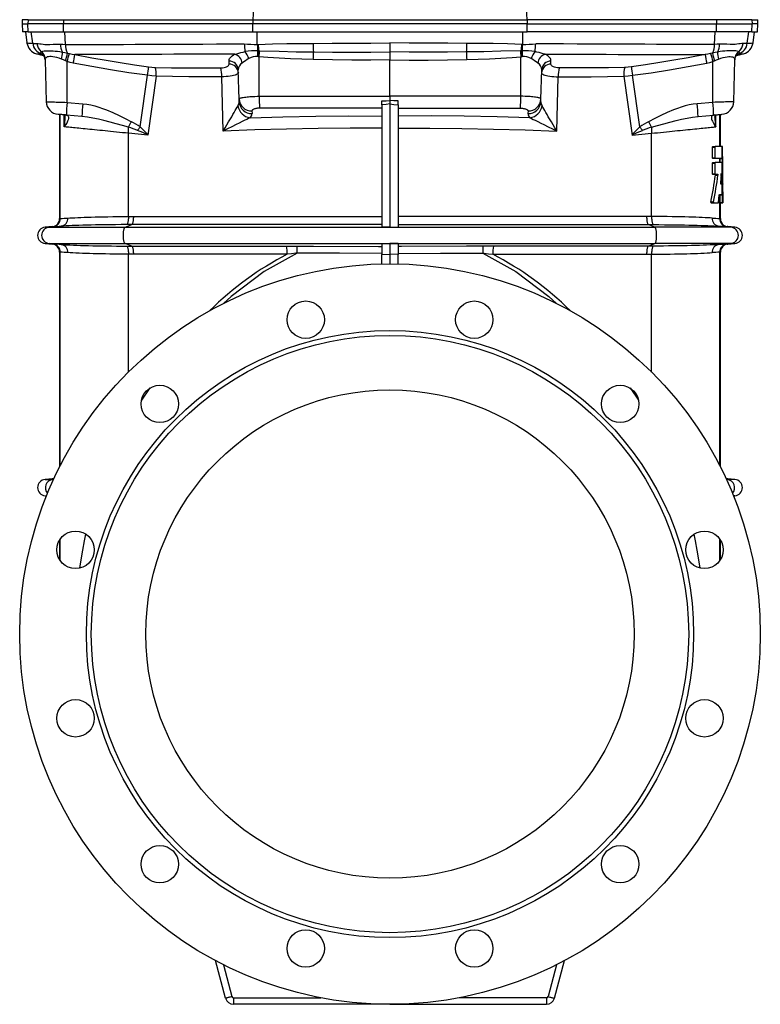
# Model space of a CAD drawing. Extents: x -62 to 1388, y -77 to 1711.
# Tile 5 of 7: x 933 to 1388, y 478 to 1083. Entities that reach past the tile are written whole.
import ezdxf

# ---------------------------------------------------------------- set-up
doc = ezdxf.new("R2010")
doc.units = 0
doc.layers.get('0').update_dxf_attribs({"linetype": 'CONTINUOUS'})

msp = doc.modelspace()

# ---------------------------------------------------------------- linework, layer by layer
at = {"color": 7, "linetype": 'CONTINUOUS'}
for p, q in [((935.04, 1083.16), (934.97, 1080.64)), ((938.62, 1083.16), (935.04, 1083.16)), ((938.62, 1083.16), (938.56, 1080.64)), ((938.62, 1083.16), (960.45, 1083.16)), ((960.45, 1083.16), (960.42, 1080.64)), ((960.45, 1083.16), (1076.77, 1083.16)), ((1076.77, 1083.16), (1076.76, 1080.64)), ((1076.77, 1083.16), (1245.17, 1083.16)), ((1245.17, 1083.16), (1245.18, 1080.64)), ((1361.49, 1083.16), (1245.17, 1083.16)), ((1361.49, 1083.16), (1361.52, 1080.64)), ((1383.32, 1083.16), (1361.49, 1083.16)), ((1383.32, 1083.16), (1383.38, 1080.64)), ((1383.32, 1083.16), (1386.9, 1083.16)), ((1386.97, 1080.64), (1386.9, 1083.16)), ((934.97, 1080.64), (935.1, 1075.64)), ((934.97, 1080.64), (938.56, 1080.64)), ((960.42, 1080.64), (938.56, 1080.64)), ((938.69, 1075.64), (938.56, 1080.64)), ((1076.76, 1080.64), (960.42, 1080.64)), ((960.48, 1075.64), (960.42, 1080.64)), ((1245.18, 1080.64), (1076.76, 1080.64)), ((1076.78, 1075.64), (1076.76, 1080.64)), ((1245.16, 1075.64), (1245.18, 1080.64)), ((1245.18, 1080.64), (1361.52, 1080.64)), ((1361.46, 1075.64), (1361.52, 1080.64)), ((1361.52, 1080.64), (1383.38, 1080.64)), ((1383.25, 1075.64), (1383.38, 1080.64)), ((1386.97, 1080.64), (1383.38, 1080.64)), ((1386.84, 1075.64), (1386.97, 1080.64)), ((938.69, 1075.64), (935.1, 1075.64)), ((936.97, 1075.64), (937.92, 1068.88)), ((938.69, 1075.64), (960.48, 1075.64)), ((941.44, 1068.64), (940.47, 1075.64)), ((960.48, 1075.64), (1076.78, 1075.64)), ((961.6, 1068.01), (961.12, 1075.64)), ((1076.78, 1075.64), (1245.16, 1075.64)), ((1079.42, 1067.94), (1079.29, 1075.64)), ((1242.52, 1067.94), (1242.65, 1075.64)), ((1361.46, 1075.64), (1245.16, 1075.64)), ((1360.34, 1068.01), (1360.82, 1075.64)), ((1383.25, 1075.64), (1361.46, 1075.64)), ((1380.5, 1068.64), (1381.47, 1075.64)), ((1383.25, 1075.64), (1386.84, 1075.64)), ((1384.02, 1068.88), (1384.97, 1075.64)), ((937.94, 1068.81), (937.92, 1068.88)), ((1079.42, 1067.94), (1079.97, 1067.96)), ((1160.97, 1068.88), (1160.97, 1063.37)), ((1242.52, 1067.94), (1241.97, 1067.96)), ((946.82, 1062.15), (947.35, 1061.96)), ((946.87, 1062.13), (946.82, 1062.15)), ((946.87, 1062.13), (947.33, 1061.97)), ((947.46, 1061.9), (946.87, 1062.13)), ((949.14, 1059.01), (949.12, 1058.57)), ((962.81, 1062.61), (964.02, 1062.36)), ((1079.74, 1064.05), (1080.39, 1064.05)), ((1080.28, 1060.43), (1079.78, 1060.46)), ((1080.62, 1060.4), (1080.28, 1060.43)), ((1080.39, 1064.05), (1080.88, 1064.04)), ((1080.64, 1036.08), (1080.62, 1060.4)), ((1160.97, 1063.37), (1160.97, 1058.55)), ((1241.55, 1064.05), (1241.06, 1064.04)), ((1241.3, 1036.08), (1241.32, 1060.4)), ((1241.32, 1060.4), (1241.66, 1060.43)), ((1242.2, 1064.05), (1241.55, 1064.05)), ((1241.66, 1060.43), (1242.16, 1060.46)), ((1359.13, 1062.61), (1357.92, 1062.36)), ((1372.8, 1059.01), (1372.82, 1058.57)), ((1374.62, 1061.97), (1374.59, 1061.96)), ((1375.07, 1062.13), (1374.61, 1061.96)), ((1375.12, 1062.15), (1374.62, 1061.97)), ((1375.07, 1062.13), (1375.12, 1062.15)), ((1378.16, 1062.26), (1378.2, 1062.27)), ((949.1, 1058.57), (949.78, 1032.78)), ((962.61, 1057.47), (961.65, 1057.88)), ((962.63, 1032.33), (962.61, 1057.47)), ((1062.08, 1055.85), (1062.06, 1057.72)), ((1160.97, 1036.08), (1160.97, 1058.55)), ((1259.86, 1055.85), (1259.88, 1057.72)), ((1359.32, 1032.33), (1359.33, 1057.47)), ((1359.33, 1057.47), (1360.29, 1057.88)), ((1372.16, 1032.78), (1372.84, 1058.57)), ((1007.45, 1017.24), (1012.04, 1048.98)), ((1017.3, 1048.48), (1012.28, 1012.3)), ((1058.46, 1014.69), (1057.6, 1048.07)), ((1068.24, 1034.39), (1067.77, 1052.31)), ((1253.7, 1034.39), (1254.17, 1052.31)), ((1263.48, 1014.69), (1264.34, 1048.07)), ((1304.64, 1048.48), (1309.66, 1012.3)), ((1314.49, 1017.24), (1309.9, 1048.98)), ((1080.64, 1036.08), (1160.97, 1036.08)), ((1160.97, 1036.08), (1160.97, 1033.51)), ((1241.3, 1036.08), (1160.97, 1036.08)), ((962.63, 1032.33), (972.22, 1031.5)), ((1068.28, 1032.74), (1068.24, 1034.39)), ((1155.97, 1028.78), (1080.77, 1028.78)), ((1155.97, 1030.84), (1155.97, 1033.2)), ((1155.97, 1030.84), (1155.97, 955.69)), ((1160.97, 1033.51), (1160.97, 1031.39)), ((1160.97, 1031.39), (1160.97, 955.66)), ((1165.97, 1030.84), (1165.97, 1033.2)), ((1165.97, 1030.84), (1165.97, 955.69)), ((1165.97, 1028.78), (1241.17, 1028.78)), ((1253.66, 1032.74), (1253.7, 1034.39)), ((1359.32, 1032.33), (1349.73, 1031.5)), ((957.97, 1024.94), (957.97, 960.98)), ((958.42, 960.98), (958.42, 1024.9)), ((960.89, 1017.32), (960.84, 1024.69)), ((961.38, 1023.34), (961.38, 1023.38)), ((971.73, 1023.74), (962.14, 1024.57)), ((1076.16, 1027.08), (1076.21, 1025.43)), ((1245.78, 1027.08), (1245.74, 1025.43)), ((1350.21, 1023.74), (1359.8, 1024.57)), ((1360.56, 1023.34), (1360.56, 1023.38)), ((1361.05, 1017.32), (1361.1, 1024.69)), ((1363.52, 1005.2), (1363.52, 1024.9)), ((1363.97, 1005.2), (1363.97, 1024.94)), ((1000.27, 962.24), (1000.27, 1013.36)), ((1012.28, 1012.3), (1000.27, 1013.36)), ((1309.66, 1012.3), (1321.67, 1013.36)), ((1321.67, 962.24), (1321.67, 1013.36)), ((1358.98, 1004.84), (1358.98, 998.36)), ((1358.98, 1004.84), (1360.62, 1004.84)), ((1359.14, 1005.2), (1360.77, 1005.2)), ((1360.62, 1004.84), (1360.62, 998.36)), ((1365.01, 1005.2), (1360.77, 1005.2)), ((1365.3, 1005.2), (1365.01, 1005.2)), ((1365.01, 998), (1365.01, 1005.2)), ((1358.98, 998.36), (1360.62, 998.36)), ((1358.98, 994.98), (1358.98, 988.5)), ((1358.98, 994.98), (1360.62, 994.98)), ((1359.14, 998), (1360.77, 998)), ((1359.14, 995.34), (1360.77, 995.34)), ((1360.62, 994.98), (1360.62, 988.5)), ((1360.77, 998), (1365.01, 998)), ((1364.99, 995.34), (1360.77, 995.34)), ((1363.52, 995.34), (1363.52, 998)), ((1363.6, 997.78), (1363.65, 995.34)), ((1363.6, 997.78), (1365.11, 997.78)), ((1365.01, 998), (1365.09, 998)), ((1365.01, 995.04), (1365.01, 995.12)), ((1365.01, 975.68), (1365.01, 995.04)), ((1358.98, 988.5), (1360.62, 988.5)), ((1359.14, 988.14), (1360.77, 988.14)), ((1360.77, 988.14), (1362.35, 988.14)), ((1360.88, 987.64), (1362.46, 987.64)), ((1364.39, 988.41), (1364.5, 988.41)), ((1363.97, 982.84), (1364.79, 982.84)), ((1364.04, 982.34), (1364.76, 982.34)), ((1365.47, 970.64), (1365.47, 982.06)), ((1363.34, 975.68), (1365.01, 975.68)), ((1363.52, 960.98), (1363.52, 975.67)), ((1363.53, 975.46), (1363.63, 970.86)), ((1363.53, 975.46), (1365.03, 975.46)), ((1365.01, 975.68), (1365.01, 975.68)), ((1365.03, 975.46), (1365.13, 970.86)), ((1358.09, 971.14), (1359.75, 971.14)), ((1358.25, 970.64), (1359.91, 970.64)), ((1359.91, 970.64), (1362.62, 970.64)), ((1363.63, 970.86), (1365.13, 970.86)), ((1363.64, 970.64), (1365.15, 970.64)), ((1363.97, 960.98), (1363.97, 970.64)), ((1365.15, 970.64), (1365.39, 970.64)), ((1365.39, 970.64), (1365.45, 970.64)), ((1365.4, 970.86), (1365.45, 970.86)), ((1365.45, 970.64), (1365.47, 970.64)), ((1000.27, 962.24), (1003.31, 962.25)), ((1003.31, 962.25), (1155.97, 962.25)), ((1318.63, 962.25), (1165.97, 962.25)), ((1321.67, 962.24), (1318.63, 962.25)), ((953.41, 956), (949.03, 955.62)), ((951.49, 955.62), (958.9, 956.27)), ((953.41, 956), (953.87, 956)), ((958.42, 960.98), (957.97, 960.98)), ((998.17, 955.62), (1002.31, 957.27)), ((1002.31, 957.27), (999.28, 957.26)), ((1155.97, 957.27), (1002.31, 957.27)), ((1165.97, 957.27), (1319.63, 957.27)), ((1323.77, 955.62), (1319.63, 957.27)), ((1319.63, 957.27), (1322.66, 957.26)), ((1370.45, 955.62), (1363.04, 956.27)), ((1363.52, 960.98), (1363.97, 960.98)), ((1368.53, 956), (1368.07, 956)), ((1372.91, 955.62), (1368.53, 956)), ((949.03, 955.62), (951.49, 955.62)), ((951.49, 955.62), (998.17, 955.62)), ((998.17, 955.62), (1323.77, 955.62)), ((1160.97, 955.66), (1155.97, 955.69)), ((1160.97, 955.66), (1165.97, 955.69)), ((1370.45, 955.62), (1323.77, 955.62)), ((1372.91, 955.62), (1370.45, 955.62)), ((949.03, 945.66), (953.41, 945.28)), ((949.03, 945.66), (951.49, 945.66)), ((951.49, 945.66), (998.17, 945.66)), ((958.9, 945), (951.49, 945.66)), ((953.87, 945.28), (953.41, 945.28)), ((998.17, 945.66), (1323.77, 945.66)), ((1002.31, 944.01), (998.17, 945.66)), ((999.28, 944.02), (1002.31, 944.01)), ((1002.31, 944.01), (1097.46, 944.01)), ((1155.97, 945.59), (1160.97, 945.62)), ((1155.97, 945.59), (1155.97, 938.78)), ((1165.97, 945.59), (1160.97, 945.62)), ((1160.97, 945.62), (1160.97, 939.12)), ((1165.97, 945.59), (1165.97, 938.78)), ((1319.63, 944.01), (1224.48, 944.01)), ((1319.63, 944.01), (1323.77, 945.66)), ((1322.66, 944.02), (1319.63, 944.01)), ((1370.45, 945.66), (1323.77, 945.66)), ((1363.04, 945), (1370.45, 945.66)), ((1368.07, 945.28), (1368.53, 945.28)), ((1368.53, 945.28), (1372.91, 945.66)), ((1372.91, 945.66), (1370.45, 945.66)), ((957.97, 940.3), (957.97, 808.34)), ((957.97, 940.3), (958.42, 940.3)), ((958.42, 809.23), (958.42, 940.3)), ((1000.27, 866.67), (1000.27, 939.04)), ((1003.31, 939.03), (1000.27, 939.04)), ((1097.86, 939.03), (1003.31, 939.03)), ((1155.97, 938.78), (1160.97, 939.12)), ((1155.97, 933.08), (1155.97, 938.78)), ((1160.97, 939.12), (1160.97, 933.14)), ((1165.97, 938.78), (1160.97, 939.12)), ((1165.97, 933.08), (1165.97, 938.78)), ((1224.08, 939.03), (1318.63, 939.03)), ((1318.63, 939.03), (1321.67, 939.04)), ((1321.67, 866.67), (1321.67, 939.04)), ((1363.52, 809.23), (1363.52, 940.3)), ((1363.97, 940.3), (1363.52, 940.3)), ((1363.97, 808.34), (1363.97, 940.3)), ((1013.51, 856.85), (1008.3, 849.45)), ((1308.43, 856.85), (1313.64, 849.45)), ((953.41, 801), (949.03, 800.62)), ((949.03, 800.62), (953.73, 800.62)), ((953.41, 801), (953.87, 801)), ((953.73, 800.62), (954.27, 800.67)), ((953.73, 800.62), (954.25, 800.62)), ((954.46, 801.09), (953.87, 801)), ((1367.48, 801.09), (1368.07, 801)), ((1368.21, 800.62), (1367.67, 800.67)), ((1368.21, 800.62), (1367.69, 800.62)), ((1368.53, 801), (1368.07, 801)), ((1372.91, 800.62), (1368.21, 800.62)), ((1372.91, 800.62), (1368.53, 801)), ((949.03, 790.66), (949.92, 790.58)), ((949.03, 790.66), (949.95, 790.66)), ((1372.91, 790.66), (1371.99, 790.66)), ((1372.02, 790.58), (1372.91, 790.66)), ((957.97, 763.4), (957.97, 751.41)), ((958.42, 750.72), (958.42, 764.08)), ((1363.52, 750.72), (1363.52, 764.08)), ((1363.97, 751.41), (1363.97, 763.4)), ((1059.98, 481.85), (1053.78, 504.97)), ((1058.59, 502.48), (1063.84, 482.88)), ((1263.35, 502.48), (1258.1, 482.88)), ((1261.96, 481.85), (1268.16, 504.97)), ((1064.81, 482.14), (1118.5, 482.14)), ((1064.81, 482.14), (1064.81, 478.14)), ((1160.97, 478.14), (1064.81, 478.14)), ((1160.97, 478.14), (1257.13, 478.14)), ((1257.13, 482.14), (1203.44, 482.14)), ((1257.13, 482.14), (1257.13, 478.14))]:
    msp.add_line(p, q, dxfattribs=at)
for points in [[(941.44, 1068.64), (941.87, 1068.63), (942.45, 1068.62), (943.19, 1068.6), (944.07, 1068.58)], [(944.07, 1068.58), (944.87, 1068.53), (945.76, 1068.41), (946.73, 1068.26), (947.82, 1068.1), (948.98, 1067.97), (950.22, 1067.9), (952.07, 1067.93), (954.06, 1068.04), (955.49, 1068.12), (956.98, 1068.16), (958.52, 1068.14)], [(958.52, 1068.14), (960.04, 1068.08), (961.6, 1068.01)], [(961.6, 1068.01), (966.83, 1067.85), (972.09, 1067.84), (977.39, 1067.91), (982.73, 1067.96), (989.93, 1067.98), (997.19, 1068), (1004.51, 1068.02), (1012.66, 1068.06), (1020.87, 1068.09), (1029.13, 1068.13), (1037.45, 1068.18), (1045.89, 1068.22), (1054.37, 1068.27), (1062.9, 1068.32), (1071.46, 1068.37)], [(1079.97, 1067.96), (1084.35, 1068.15), (1088.74, 1068.29), (1097.54, 1068.47), (1105.6, 1068.57), (1113.67, 1068.63)], [(1113.67, 1068.63), (1125.48, 1068.69), (1137.29, 1068.76), (1149.13, 1068.82), (1160.97, 1068.88)], [(1208.27, 1068.63), (1196.46, 1068.69), (1184.65, 1068.76), (1172.81, 1068.82), (1160.97, 1068.88)], [(1241.97, 1067.96), (1237.59, 1068.15), (1233.2, 1068.29), (1224.4, 1068.47), (1216.34, 1068.57), (1208.27, 1068.63)], [(1360.34, 1068.01), (1355.11, 1067.85), (1349.85, 1067.84), (1344.55, 1067.91), (1339.21, 1067.96), (1332.01, 1067.98), (1324.75, 1068), (1317.43, 1068.02), (1309.28, 1068.06), (1301.07, 1068.09), (1292.81, 1068.13), (1284.49, 1068.18), (1276.05, 1068.22), (1267.57, 1068.27), (1259.04, 1068.32), (1250.48, 1068.37)], [(1363.42, 1068.14), (1361.9, 1068.08), (1360.34, 1068.01)], [(1377.87, 1068.58), (1377.07, 1068.53), (1376.18, 1068.41), (1375.21, 1068.26), (1374.12, 1068.1), (1372.96, 1067.97), (1371.72, 1067.9), (1369.87, 1067.93), (1367.88, 1068.04), (1366.45, 1068.12), (1364.96, 1068.16), (1363.42, 1068.14)], [(1380.5, 1068.64), (1380.07, 1068.63), (1379.49, 1068.62), (1378.75, 1068.6), (1377.87, 1068.58)], [(943.84, 1062.24), (943.79, 1062.25), (943.79, 1062.26)], [(943.84, 1062.24), (945.05, 1061.91), (946.28, 1061.57), (947.34, 1061.27), (948.24, 1061.02), (948.34, 1061)], [(946.82, 1062.15), (946.58, 1062.3), (946.41, 1062.47), (946.3, 1062.65), (946.27, 1062.84), (946.37, 1063.17), (946.67, 1063.5)], [(946.67, 1063.5), (947.12, 1063.71), (947.69, 1063.87), (948.42, 1063.97), (949.28, 1064.03), (950.25, 1064.06), (951.34, 1064.06), (952.59, 1064.03), (953.95, 1063.97), (955.28, 1063.88), (956.68, 1063.75), (958.17, 1063.55), (959.71, 1063.28)], [(959.13, 1058.96), (957.69, 1059.51), (956.27, 1059.94), (955.06, 1060.21), (953.91, 1060.4), (952.86, 1060.49), (951.9, 1060.5), (951.07, 1060.41), (950.38, 1060.24), (949.86, 1060), (949.47, 1059.68), (949.23, 1059.28), (949.14, 1059.01)], [(961.65, 1057.88), (960.39, 1058.43), (959.13, 1058.96)], [(959.71, 1063.28), (961.24, 1062.95), (962.81, 1062.61)], [(964.02, 1062.36), (965.69, 1062.04), (967.36, 1061.81)], [(1065.69, 1061.97), (1058.14, 1061.95), (1050.61, 1061.93), (1043.12, 1061.91), (1035.66, 1061.89), (1028.19, 1061.88), (1020.77, 1061.87), (1013.39, 1061.85), (1006.06, 1061.84), (999.49, 1061.83), (992.97, 1061.83), (986.51, 1061.82), (980.07, 1061.81), (973.68, 1061.81), (967.36, 1061.81)], [(967.36, 1061.81), (977.87, 1059.79), (986.53, 1058.23), (995.21, 1056.77), (1003.91, 1055.43), (1012.64, 1054.22)], [(1062.06, 1057.72), (1062.1, 1058.26), (1062.23, 1058.78), (1062.46, 1059.31), (1062.79, 1059.82), (1063.31, 1060.39), (1063.95, 1060.94), (1064.75, 1061.47), (1065.69, 1061.97)], [(1065.69, 1061.97), (1066.86, 1062.27), (1068.09, 1062.6), (1069.39, 1062.95), (1070.72, 1063.29), (1071.86, 1063.56)], [(1113.86, 1058.65), (1106.87, 1058.89), (1099.87, 1059.19), (1092.88, 1059.56), (1085.9, 1060), (1080.62, 1060.4)], [(1080.88, 1064.04), (1092.85, 1063.73), (1103.39, 1063.5), (1113.93, 1063.31)], [(1113.93, 1063.31), (1125.7, 1063.2), (1137.47, 1063.17), (1149.22, 1063.23), (1160.97, 1063.37)], [(1208.01, 1063.31), (1196.24, 1063.2), (1184.47, 1063.17), (1172.72, 1063.23), (1160.97, 1063.37)], [(1241.06, 1064.04), (1229.09, 1063.73), (1218.55, 1063.5), (1208.01, 1063.31)], [(1208.08, 1058.65), (1215.07, 1058.89), (1222.07, 1059.19), (1229.06, 1059.56), (1236.04, 1060), (1241.32, 1060.4)], [(1256.25, 1061.97), (1255.08, 1062.27), (1253.85, 1062.6), (1252.56, 1062.95), (1251.22, 1063.29), (1250.08, 1063.56)], [(1256.25, 1061.97), (1263.8, 1061.95), (1271.33, 1061.93), (1278.82, 1061.91), (1286.28, 1061.89), (1293.75, 1061.88), (1301.17, 1061.87), (1308.55, 1061.85), (1315.88, 1061.84), (1322.45, 1061.83), (1328.97, 1061.83), (1335.43, 1061.82), (1341.87, 1061.81), (1348.26, 1061.81), (1354.58, 1061.81)], [(1259.88, 1057.72), (1259.84, 1058.26), (1259.71, 1058.78), (1259.48, 1059.31), (1259.15, 1059.82), (1258.63, 1060.39), (1257.99, 1060.94), (1257.19, 1061.47), (1256.25, 1061.97)], [(1354.58, 1061.81), (1344.07, 1059.79), (1335.41, 1058.23), (1326.73, 1056.77), (1318.03, 1055.43), (1309.3, 1054.22)], [(1357.92, 1062.36), (1356.26, 1062.04), (1354.58, 1061.81)], [(1362.23, 1063.28), (1360.7, 1062.95), (1359.13, 1062.61)], [(1360.29, 1057.88), (1361.55, 1058.43), (1362.81, 1058.96)], [(1375.27, 1063.5), (1374.83, 1063.71), (1374.25, 1063.87), (1373.52, 1063.97), (1372.66, 1064.03), (1371.69, 1064.06), (1370.6, 1064.06), (1369.35, 1064.03), (1367.99, 1063.97), (1366.66, 1063.88), (1365.26, 1063.75), (1363.77, 1063.55), (1362.23, 1063.28)], [(1362.81, 1058.96), (1364.25, 1059.51), (1365.67, 1059.94), (1366.88, 1060.21), (1368.03, 1060.4), (1369.08, 1060.49), (1370.04, 1060.5), (1370.87, 1060.41), (1371.56, 1060.24), (1372.08, 1060), (1372.47, 1059.68), (1372.72, 1059.28), (1372.8, 1059.01)], [(1372.85, 1058.58), (1372.85, 1058.83), (1372.92, 1059.34), (1373.04, 1059.82), (1373.2, 1060.26), (1373.38, 1060.65), (1373.59, 1060.98), (1373.8, 1061.27), (1374, 1061.49), (1374.18, 1061.67), (1374.34, 1061.8), (1374.46, 1061.89), (1374.55, 1061.94), (1374.59, 1061.96), (1374.59, 1061.96)], [(1373.25, 1060.9), (1373.7, 1061.02), (1374.6, 1061.27), (1375.66, 1061.57), (1376.89, 1061.91), (1378.1, 1062.24)], [(1373.54, 1061.55), (1374.27, 1061.81), (1375.07, 1062.13)], [(1374.59, 1061.96), (1374.53, 1061.93), (1374.39, 1061.87)], [(1375.12, 1062.15), (1375.36, 1062.3), (1375.53, 1062.47), (1375.64, 1062.65), (1375.67, 1062.84), (1375.57, 1063.17), (1375.27, 1063.5)], [(1378.1, 1062.24), (1378.15, 1062.25), (1378.16, 1062.26)], [(966.41, 1056.54), (964.5, 1056.95), (962.61, 1057.47)], [(1012.04, 1048.98), (1000.59, 1050.57), (989.18, 1052.38), (977.78, 1054.38), (966.41, 1056.54)], [(1012.64, 1054.22), (1014.71, 1054), (1016.8, 1053.88)], [(1016.8, 1053.88), (1026.81, 1053.61), (1036.84, 1053.48), (1046.91, 1053.48), (1057.01, 1053.59)], [(1057.01, 1053.59), (1058.03, 1053.65), (1058.99, 1053.78), (1059.87, 1054), (1060.62, 1054.27), (1061.26, 1054.62), (1061.71, 1055.01), (1061.99, 1055.42), (1062.08, 1055.85)], [(1160.97, 1058.55), (1149.25, 1058.36), (1137.54, 1058.31), (1125.7, 1058.4), (1113.86, 1058.65)], [(1160.97, 1058.55), (1172.69, 1058.36), (1184.4, 1058.31), (1196.24, 1058.4), (1208.08, 1058.65)], [(1264.93, 1053.59), (1263.91, 1053.65), (1262.95, 1053.78), (1262.07, 1054), (1261.32, 1054.27), (1260.68, 1054.62), (1260.23, 1055.01), (1259.95, 1055.42), (1259.86, 1055.85)], [(1305.14, 1053.88), (1295.13, 1053.61), (1285.1, 1053.48), (1275.03, 1053.48), (1264.93, 1053.59)], [(1309.3, 1054.22), (1307.23, 1054), (1305.14, 1053.88)], [(1309.9, 1048.98), (1321.35, 1050.57), (1332.76, 1052.38), (1344.16, 1054.38), (1355.53, 1056.54)], [(1355.53, 1056.54), (1357.44, 1056.95), (1359.33, 1057.47)], [(1017.3, 1048.48), (1014.69, 1048.68), (1012.04, 1048.98)], [(1057.6, 1048.07), (1047.49, 1048), (1037.41, 1048.03), (1027.34, 1048.19), (1017.3, 1048.48)], [(1067.82, 1050.46), (1067.74, 1050.17), (1067.5, 1049.88), (1067.09, 1049.6), (1066.51, 1049.33), (1065.77, 1049.08), (1064.89, 1048.84), (1063.91, 1048.64), (1062.8, 1048.46), (1061.61, 1048.32), (1060.33, 1048.2), (1058.98, 1048.12), (1057.6, 1048.07)], [(1254.13, 1050.46), (1254.2, 1050.17), (1254.45, 1049.88), (1254.85, 1049.6), (1255.43, 1049.33), (1256.17, 1049.08), (1257.05, 1048.84), (1258.03, 1048.64), (1259.14, 1048.46), (1260.34, 1048.32), (1261.61, 1048.2), (1262.96, 1048.12), (1264.34, 1048.07)], [(1264.34, 1048.07), (1274.45, 1048), (1284.53, 1048.03), (1294.6, 1048.19), (1304.64, 1048.48)], [(1304.64, 1048.48), (1307.25, 1048.68), (1309.9, 1048.98)], [(1068.24, 1034.39), (1068.27, 1034.52), (1068.38, 1034.66), (1068.58, 1034.79), (1068.85, 1034.93), (1069.23, 1035.06), (1069.68, 1035.19), (1070.23, 1035.32), (1070.86, 1035.44), (1071.55, 1035.55), (1072.3, 1035.65), (1073.13, 1035.74), (1074.03, 1035.83), (1074.94, 1035.9), (1075.89, 1035.96), (1076.91, 1036.01), (1077.96, 1036.05), (1079.28, 1036.07), (1080.64, 1036.08)], [(1253.7, 1034.39), (1253.67, 1034.52), (1253.56, 1034.66), (1253.36, 1034.79), (1253.09, 1034.93), (1252.71, 1035.06), (1252.26, 1035.19), (1251.71, 1035.32), (1251.08, 1035.44), (1250.39, 1035.55), (1249.65, 1035.65), (1248.81, 1035.74), (1247.91, 1035.83), (1247, 1035.9), (1246.05, 1035.96), (1245.03, 1036.01), (1243.98, 1036.05), (1242.66, 1036.07), (1241.3, 1036.08)], [(949.79, 1032.78), (949.81, 1032.78), (949.93, 1032.77), (950.14, 1032.76), (950.45, 1032.75), (950.84, 1032.74), (951.31, 1032.72), (951.88, 1032.7), (952.53, 1032.68), (953.24, 1032.66), (954.01, 1032.63), (954.87, 1032.6), (955.78, 1032.57), (956.73, 1032.54), (957.71, 1032.5), (958.77, 1032.47), (959.85, 1032.43), (961.22, 1032.38), (962.63, 1032.33)], [(972.22, 1031.5), (974.69, 1031.2), (977.14, 1030.76), (979.56, 1030.19), (982.01, 1029.49), (984.43, 1028.68), (986.81, 1027.78), (990.69, 1026.13), (994.5, 1024.31), (998.28, 1022.4), (1002.06, 1020.49)], [(1058.46, 1014.69), (1058.47, 1014.71), (1059.62, 1016.62), (1060.76, 1018.52), (1061.85, 1020.38), (1062.92, 1022.22), (1063.71, 1023.56), (1064.47, 1024.88), (1065.21, 1026.16), (1065.91, 1027.38), (1066.52, 1028.43), (1067.08, 1029.39), (1067.57, 1030.21)], [(1080.77, 1028.78), (1080.21, 1028.76), (1079.66, 1028.73), (1079.12, 1028.67), (1078.61, 1028.58), (1078.13, 1028.48), (1077.69, 1028.35), (1077.3, 1028.21), (1076.96, 1028.05), (1076.67, 1027.87), (1076.45, 1027.68), (1076.29, 1027.49), (1076.19, 1027.29), (1076.16, 1027.08)], [(1155.97, 1033.2), (1158.54, 1033.35), (1160.97, 1033.51)], [(1160.97, 1031.39), (1158.54, 1031.12), (1155.97, 1030.84)], [(1165.97, 1033.2), (1163.4, 1033.35), (1160.97, 1033.51)], [(1160.97, 1031.39), (1163.4, 1031.12), (1165.97, 1030.84)], [(1241.17, 1028.78), (1241.73, 1028.76), (1242.28, 1028.73), (1242.82, 1028.67), (1243.33, 1028.58), (1243.81, 1028.48), (1244.25, 1028.35), (1244.64, 1028.21), (1244.98, 1028.05), (1245.27, 1027.87), (1245.49, 1027.68), (1245.65, 1027.49), (1245.75, 1027.29), (1245.78, 1027.08)], [(1263.48, 1014.69), (1263.47, 1014.71), (1262.32, 1016.62), (1261.18, 1018.52), (1260.09, 1020.38), (1259.02, 1022.22), (1258.24, 1023.56), (1257.47, 1024.88), (1256.73, 1026.16), (1256.03, 1027.38), (1255.42, 1028.43), (1254.86, 1029.39), (1254.37, 1030.21)], [(1349.73, 1031.5), (1347.25, 1031.2), (1344.8, 1030.76), (1342.38, 1030.19), (1339.93, 1029.49), (1337.51, 1028.68), (1335.13, 1027.78), (1331.25, 1026.13), (1327.44, 1024.31), (1323.66, 1022.4), (1319.88, 1020.49)], [(1372.15, 1032.78), (1372.13, 1032.78), (1372.01, 1032.77), (1371.8, 1032.76), (1371.49, 1032.75), (1371.1, 1032.74), (1370.63, 1032.72), (1370.06, 1032.7), (1369.41, 1032.68), (1368.7, 1032.66), (1367.93, 1032.63), (1367.07, 1032.6), (1366.16, 1032.57), (1365.21, 1032.54), (1364.23, 1032.5), (1363.18, 1032.47), (1362.09, 1032.43), (1360.72, 1032.38), (1359.32, 1032.33)], [(962.14, 1024.57), (961.54, 1024.63), (960.95, 1024.68), (960.38, 1024.73), (959.84, 1024.78), (959.32, 1024.82), (958.85, 1024.86), (958.42, 1024.9), (958.04, 1024.93), (957.72, 1024.96), (957.47, 1024.98), (957.27, 1025), (957.14, 1025.01), (957.08, 1025.02), (957.08, 1025.02)], [(961.71, 1024.61), (962.3, 1024.51), (962.76, 1024.32), (963.04, 1024.12), (963.3, 1023.81), (963.45, 1023.46), (963.51, 1023.09), (963.47, 1022.36), (963.26, 1021.59), (962.94, 1020.8), (962.36, 1019.65), (961.67, 1018.5), (960.9, 1017.33), (960.89, 1017.32)], [(1000.38, 1017.03), (996.56, 1018.08), (992.77, 1019.15), (988.98, 1020.2), (985.21, 1021.2), (981.86, 1022.01), (978.5, 1022.73), (975.12, 1023.33), (971.73, 1023.74)], [(1074.99, 1022.88), (1074.02, 1022.44), (1072.95, 1021.93), (1071.82, 1021.38), (1070.07, 1020.52), (1068.24, 1019.6), (1066.37, 1018.66), (1063.79, 1017.36), (1061.15, 1016.03), (1058.48, 1014.7), (1058.46, 1014.69)], [(1074.99, 1022.88), (1095.17, 1023.46), (1115.41, 1023.83), (1135.68, 1024), (1155.97, 1023.96)], [(1246.96, 1022.88), (1226.77, 1023.46), (1206.53, 1023.83), (1186.26, 1024), (1165.97, 1023.96)], [(1246.96, 1022.88), (1247.92, 1022.44), (1248.99, 1021.93), (1250.12, 1021.38), (1251.87, 1020.52), (1253.7, 1019.6), (1255.57, 1018.66), (1258.15, 1017.36), (1260.79, 1016.03), (1263.46, 1014.7), (1263.48, 1014.69)], [(1321.57, 1017.03), (1325.39, 1018.08), (1329.18, 1019.15), (1332.96, 1020.2), (1336.73, 1021.2), (1340.08, 1022.01), (1343.44, 1022.73), (1346.82, 1023.33), (1350.21, 1023.74)], [(1360.23, 1024.61), (1359.65, 1024.51), (1359.18, 1024.32), (1358.9, 1024.12), (1358.7, 1023.9), (1358.56, 1023.65), (1358.43, 1023.09), (1358.44, 1022.55), (1358.56, 1021.98), (1358.75, 1021.39), (1359, 1020.8), (1359.43, 1019.94), (1359.92, 1019.08), (1361.04, 1017.33), (1361.05, 1017.32)], [(1359.8, 1024.57), (1360.4, 1024.63), (1360.99, 1024.68), (1361.56, 1024.73), (1362.11, 1024.78), (1362.62, 1024.82), (1363.09, 1024.86), (1363.52, 1024.9), (1363.9, 1024.93), (1364.22, 1024.96), (1364.47, 1024.98), (1364.67, 1025), (1364.8, 1025.01), (1364.86, 1025.02), (1364.86, 1025.02)], [(1360.16, 1024.61), (1360.16, 1024.6), (1360.12, 1024.59), (1360.14, 1024.59), (1360.21, 1024.6), (1360.23, 1024.61)], [(1000.27, 1013.36), (998.4, 1013.55), (996.54, 1013.74), (994.71, 1013.92), (992.89, 1014.11), (991.1, 1014.29), (989.34, 1014.46), (987.61, 1014.64), (985.91, 1014.81), (984.24, 1014.97), (982.61, 1015.14), (981.02, 1015.3), (979.47, 1015.45), (977.96, 1015.61), (976.49, 1015.75), (975.07, 1015.9), (973.7, 1016.03), (972.37, 1016.17), (971.1, 1016.29), (969.88, 1016.42), (968.72, 1016.53), (967.61, 1016.65), (966.55, 1016.75), (965.56, 1016.85), (964.62, 1016.94), (963.75, 1017.03), (962.94, 1017.11), (962.19, 1017.19), (961.51, 1017.26), (960.89, 1017.32)], [(1000.38, 1017.03), (1000.57, 1017.43), (1000.77, 1017.84), (1000.97, 1018.27), (1001.18, 1018.7), (1001.4, 1019.14), (1001.61, 1019.59), (1001.84, 1020.04), (1002.06, 1020.49)], [(1005.82, 1015.16), (1006.01, 1015.41), (1006.21, 1015.67), (1006.41, 1015.92), (1006.62, 1016.18), (1006.83, 1016.44), (1007.03, 1016.71), (1007.24, 1016.97), (1007.45, 1017.24)], [(1155.97, 1016.44), (1136.4, 1016.48), (1116.85, 1016.33), (1097.34, 1015.98), (1077.87, 1015.43), (1058.46, 1014.69)], [(1165.97, 1016.44), (1185.54, 1016.48), (1205.09, 1016.33), (1224.6, 1015.98), (1244.07, 1015.43), (1263.48, 1014.69)], [(1316.12, 1015.16), (1315.93, 1015.41), (1315.73, 1015.67), (1315.53, 1015.92), (1315.32, 1016.18), (1315.12, 1016.44), (1314.91, 1016.71), (1314.7, 1016.97), (1314.49, 1017.24)], [(1321.57, 1017.03), (1321.37, 1017.43), (1321.17, 1017.84), (1320.97, 1018.27), (1320.76, 1018.7), (1320.54, 1019.14), (1320.33, 1019.59), (1320.1, 1020.04), (1319.88, 1020.49)], [(1321.67, 1013.36), (1323.54, 1013.55), (1325.4, 1013.74), (1327.24, 1013.92), (1329.05, 1014.11), (1330.84, 1014.29), (1332.6, 1014.46), (1334.33, 1014.64), (1336.03, 1014.81), (1337.7, 1014.97), (1339.33, 1015.14), (1340.92, 1015.3), (1342.47, 1015.45), (1343.98, 1015.61), (1345.45, 1015.75), (1346.87, 1015.9), (1348.24, 1016.03), (1349.57, 1016.17), (1350.84, 1016.29), (1352.06, 1016.42), (1353.22, 1016.53), (1354.33, 1016.65), (1355.39, 1016.75), (1356.38, 1016.85), (1357.32, 1016.94), (1358.19, 1017.03), (1359, 1017.11), (1359.75, 1017.19), (1360.43, 1017.26), (1361.05, 1017.32)], [(1012.28, 1012.3), (1012.25, 1012.32), (1009.05, 1013.75), (1005.82, 1015.16)], [(1309.66, 1012.3), (1309.69, 1012.32), (1312.89, 1013.75), (1316.12, 1015.16)], [(1359.14, 1005.2), (1359.08, 1005.18), (1359.03, 1005.11), (1359, 1005), (1358.98, 1004.89), (1358.98, 1004.84)], [(1360.77, 1005.2), (1360.72, 1005.18), (1360.67, 1005.11), (1360.64, 1005.01), (1360.62, 1004.89), (1360.62, 1004.84)], [(1365.47, 982.28), (1365.43, 993.63), (1365.31, 1004.98)], [(1358.98, 998.36), (1358.99, 998.25), (1359.01, 998.15), (1359.05, 998.07), (1359.09, 998.02), (1359.14, 998)], [(1360.62, 998.36), (1360.63, 998.25), (1360.65, 998.15), (1360.68, 998.07), (1360.73, 998.02), (1360.77, 998)], [(1359.14, 995.34), (1359.08, 995.32), (1359.03, 995.25), (1359, 995.15), (1358.98, 995.03), (1358.98, 994.98)], [(1360.77, 995.34), (1360.72, 995.32), (1360.67, 995.25), (1360.64, 995.15), (1360.62, 995.03), (1360.62, 994.98)], [(1365.4, 971.14), (1365.25, 983.09), (1365.01, 995.04)], [(1365.11, 997.78), (1365.33, 984.32), (1365.45, 970.86)], [(1358.98, 988.5), (1358.99, 988.39), (1359.01, 988.29), (1359.05, 988.21), (1359.09, 988.16), (1359.14, 988.14)], [(1360.62, 988.5), (1360.63, 988.39), (1360.65, 988.29), (1360.68, 988.21), (1360.73, 988.16), (1360.77, 988.14)], [(1362.35, 988.14), (1362.39, 988.12), (1362.42, 988.06), (1362.45, 987.96), (1362.46, 987.84), (1362.46, 987.73), (1362.46, 987.64)], [(1364.39, 988.41), (1364.2, 985.62), (1363.97, 982.84)], [(1364.5, 988.41), (1364.49, 988.51), (1364.47, 988.58), (1364.46, 988.62), (1364.44, 988.62), (1364.42, 988.58), (1364.4, 988.51), (1364.39, 988.41)], [(1364.79, 982.84), (1364.66, 985.63), (1364.5, 988.41)], [(1362.72, 970.86), (1363, 973.15), (1363.26, 975.46)], [(1363.26, 975.46), (1363.27, 975.56), (1363.3, 975.63), (1363.33, 975.67), (1363.34, 975.68)], [(1358.09, 971.14), (1358.08, 971.03), (1358.08, 970.92), (1358.1, 970.82), (1358.13, 970.74), (1358.18, 970.67), (1358.24, 970.64), (1358.25, 970.64)], [(1359.75, 971.14), (1359.74, 971.03), (1359.74, 970.92), (1359.76, 970.82), (1359.8, 970.73), (1359.84, 970.67), (1359.9, 970.64), (1359.91, 970.64)], [(1362.62, 970.64), (1362.65, 970.66), (1362.69, 970.72), (1362.71, 970.82), (1362.72, 970.86)], [(963.03, 961.26), (964.33, 961.34), (965.77, 961.42), (967.36, 961.5), (969.14, 961.58), (971.05, 961.65), (973.11, 961.73), (975.22, 961.8), (977.45, 961.86), (979.79, 961.93), (982.3, 961.99), (984.91, 962.04), (987.6, 962.09), (990.63, 962.14), (993.74, 962.18), (996.98, 962.22), (1000.27, 962.24)], [(1000.27, 962.24), (1000.27, 961.63), (1000.24, 961.02), (1000.21, 960.43), (1000.15, 959.87), (1000.08, 959.34), (1000, 958.86), (999.9, 958.44), (999.79, 958.07), (999.67, 957.76), (999.55, 957.52), (999.42, 957.35), (999.28, 957.26)], [(1003.31, 962.25), (1003.3, 961.64), (1003.28, 961.03), (1003.24, 960.44), (1003.18, 959.88), (1003.11, 959.35), (1003.02, 958.87), (1002.93, 958.45), (1002.82, 958.08), (1002.7, 957.77), (1002.57, 957.53), (1002.44, 957.36), (1002.31, 957.27)], [(1318.63, 962.25), (1318.64, 961.64), (1318.66, 961.03), (1318.7, 960.44), (1318.76, 959.88), (1318.83, 959.35), (1318.92, 958.87), (1319.02, 958.45), (1319.12, 958.08), (1319.24, 957.77), (1319.37, 957.53), (1319.5, 957.36), (1319.63, 957.27)], [(1321.67, 962.24), (1321.67, 961.63), (1321.7, 961.02), (1321.73, 960.43), (1321.79, 959.87), (1321.86, 959.34), (1321.94, 958.86), (1322.04, 958.44), (1322.15, 958.07), (1322.27, 957.76), (1322.39, 957.52), (1322.52, 957.35), (1322.66, 957.26)], [(1358.91, 961.26), (1357.61, 961.34), (1356.17, 961.42), (1354.58, 961.5), (1352.8, 961.58), (1350.89, 961.65), (1348.83, 961.73), (1346.72, 961.8), (1344.49, 961.86), (1342.15, 961.93), (1339.64, 961.99), (1337.03, 962.04), (1334.34, 962.09), (1331.31, 962.14), (1328.2, 962.18), (1324.96, 962.22), (1321.67, 962.24)], [(999.28, 957.26), (995.77, 957.24), (992.32, 957.2), (988.9, 957.16), (985.57, 957.11), (982.73, 957.06), (979.98, 957.01), (977.33, 956.95), (974.71, 956.89), (972.22, 956.82), (969.85, 956.75), (967.69, 956.67), (965.65, 956.6), (963.77, 956.52), (961.98, 956.44), (960.36, 956.36), (958.9, 956.27)], [(1322.66, 957.26), (1326.17, 957.24), (1329.62, 957.2), (1333.04, 957.16), (1336.37, 957.11), (1339.21, 957.06), (1341.96, 957.01), (1344.61, 956.95), (1347.23, 956.89), (1349.72, 956.82), (1352.09, 956.75), (1354.25, 956.67), (1356.29, 956.6), (1358.17, 956.52), (1359.96, 956.44), (1361.59, 956.36), (1363.04, 956.27)], [(998.17, 945.66), (998.04, 945.75), (997.92, 945.9), (997.8, 946.12), (997.68, 946.41), (997.58, 946.75), (997.48, 947.15), (997.4, 947.6), (997.32, 948.09), (997.26, 948.62), (997.22, 949.18), (997.19, 949.75), (997.17, 950.34), (997.17, 950.94), (997.19, 951.52), (997.22, 952.1), (997.26, 952.66), (997.32, 953.18), (997.4, 953.68), (997.48, 954.13), (997.58, 954.53), (997.68, 954.87), (997.8, 955.16), (997.92, 955.38), (998.04, 955.53), (998.17, 955.62)], [(1323.77, 945.66), (1323.9, 945.75), (1324.02, 945.9), (1324.14, 946.12), (1324.26, 946.41), (1324.36, 946.75), (1324.46, 947.15), (1324.54, 947.6), (1324.62, 948.09), (1324.68, 948.62), (1324.72, 949.18), (1324.75, 949.75), (1324.77, 950.34), (1324.77, 950.94), (1324.75, 951.52), (1324.72, 952.1), (1324.68, 952.66), (1324.62, 953.18), (1324.54, 953.68), (1324.46, 954.13), (1324.36, 954.53), (1324.26, 954.87), (1324.14, 955.16), (1324.02, 955.38), (1323.9, 955.53), (1323.77, 955.62)], [(958.9, 945), (960.5, 944.91), (962.29, 944.82), (964.32, 944.73), (966.53, 944.65), (968.62, 944.57), (970.84, 944.5), (973.19, 944.43), (975.74, 944.37), (978.4, 944.3), (981.17, 944.25), (983.95, 944.2), (986.83, 944.15), (989.78, 944.11), (992.89, 944.07), (996.06, 944.04), (999.28, 944.02)], [(999.28, 944.02), (999.42, 943.93), (999.55, 943.76), (999.67, 943.52), (999.79, 943.21), (999.9, 942.84), (1000, 942.41), (1000.08, 941.93), (1000.15, 941.41), (1000.21, 940.85), (1000.24, 940.26), (1000.27, 939.65), (1000.27, 939.04)], [(1002.31, 944.01), (1002.44, 943.92), (1002.57, 943.75), (1002.7, 943.51), (1002.82, 943.2), (1002.93, 942.83), (1003.02, 942.4), (1003.11, 941.92), (1003.18, 941.4), (1003.24, 940.84), (1003.28, 940.25), (1003.3, 939.64), (1003.31, 939.03)], [(1097.46, 944.01), (1100.26, 944), (1103.06, 943.99), (1103.95, 943.99)], [(1103.95, 943.99), (1113.95, 943.94), (1153.95, 943.87), (1155.97, 943.87)], [(1217.99, 943.99), (1207.99, 943.94), (1167.99, 943.87), (1165.97, 943.87)], [(1224.48, 944.01), (1221.68, 944), (1218.88, 943.99), (1217.99, 943.99)], [(1319.63, 944.01), (1319.5, 943.92), (1319.37, 943.75), (1319.24, 943.51), (1319.12, 943.2), (1319.02, 942.83), (1318.92, 942.4), (1318.83, 941.92), (1318.76, 941.4), (1318.7, 940.84), (1318.66, 940.25), (1318.64, 939.64), (1318.63, 939.03)], [(1322.66, 944.02), (1322.52, 943.93), (1322.39, 943.76), (1322.27, 943.52), (1322.15, 943.21), (1322.04, 942.84), (1321.94, 942.41), (1321.86, 941.93), (1321.79, 941.41), (1321.73, 940.85), (1321.7, 940.26), (1321.67, 939.65), (1321.67, 939.04)], [(1363.04, 945), (1361.44, 944.91), (1359.65, 944.82), (1357.62, 944.73), (1355.41, 944.65), (1353.32, 944.57), (1351.1, 944.5), (1348.75, 944.43), (1346.21, 944.37), (1343.54, 944.3), (1340.77, 944.25), (1337.99, 944.2), (1335.11, 944.15), (1332.16, 944.11), (1329.06, 944.07), (1325.88, 944.04), (1322.66, 944.02)], [(1000.27, 939.04), (997.38, 939.06), (994.52, 939.09), (991.73, 939.12), (988.92, 939.17), (986.19, 939.21), (983.54, 939.27), (981.05, 939.32), (978.66, 939.38), (976.38, 939.45), (974.14, 939.52), (972.03, 939.59), (970.05, 939.66), (968.04, 939.75), (966.21, 939.84), (964.52, 939.93), (963.03, 940.02)], [(1104.01, 939.7), (1083.63, 928.45), (1063.32, 913), (1058.63, 908.82)], [(1104.01, 939.7), (1103.16, 939.62), (1100.51, 939.33), (1097.86, 939.03)], [(1155.97, 939.59), (1129.99, 939.6), (1104.01, 939.7)], [(1165.97, 939.59), (1191.95, 939.6), (1217.93, 939.7)], [(1217.93, 939.7), (1218.78, 939.62), (1221.43, 939.33), (1224.08, 939.03)], [(1217.93, 939.7), (1238.31, 928.45), (1258.62, 913), (1263.31, 908.82)], [(1321.67, 939.04), (1324.56, 939.06), (1327.42, 939.09), (1330.21, 939.12), (1333.02, 939.17), (1335.76, 939.21), (1338.4, 939.27), (1340.89, 939.32), (1343.28, 939.38), (1345.56, 939.45), (1347.8, 939.52), (1349.91, 939.59), (1351.89, 939.66), (1353.9, 939.75), (1355.74, 939.84), (1357.42, 939.93), (1358.91, 940.02)], [(954.53, 801.23), (954.02, 801.09), (953.41, 801)], [(954.46, 801.02), (954.15, 801.01), (953.87, 801)], [(1368.53, 801), (1367.92, 801.09), (1367.41, 801.23)], [(1367.49, 801.02), (1367.79, 801.01), (1368.07, 801)], [(970.49, 746.23), (971.28, 751.22), (972.25, 757.13), (973.26, 762.9), (974.02, 767.06)], [(1351.45, 746.23), (1350.66, 751.22), (1349.69, 757.13), (1348.68, 762.9), (1347.92, 767.06)], [(1063.84, 482.88), (1063.34, 482.75), (1062.84, 482.61), (1062.36, 482.48), (1061.91, 482.36), (1061.49, 482.25), (1061.11, 482.15), (1060.78, 482.06), (1060.49, 481.98), (1060.27, 481.92), (1060.11, 481.88), (1060.01, 481.85), (1059.98, 481.85)], [(1258.1, 482.88), (1258.6, 482.75), (1259.1, 482.61), (1259.58, 482.48), (1260.03, 482.36), (1260.45, 482.25), (1260.83, 482.15), (1261.16, 482.06), (1261.45, 481.98), (1261.67, 481.92), (1261.83, 481.88), (1261.93, 481.85), (1261.96, 481.85)]]:
    msp.add_lwpolyline(points, dxfattribs=at)
for centre, radius in [((1160.97, 705.64), 227.5), ((1109.21, 898.82), 11.5), ((1212.73, 898.82), 11.5), ((1160.97, 705.64), 186.5), ((1160.97, 705.64), 183.5), ((1019.55, 847.06), 11.5), ((1160.97, 705.64), 150), ((1302.39, 847.06), 11.5), ((967.79, 757.4), 11.5), ((1354.16, 757.4), 11.5), ((967.79, 653.88), 11.5), ((1354.16, 653.88), 11.5), ((1019.55, 564.22), 11.5), ((1302.39, 564.22), 11.5), ((1109.21, 512.45), 11.5), ((1212.73, 512.45), 11.5)]:
    msp.add_circle(centre, radius, dxfattribs=at)
for centre, radius, start, end in [((1127.13, 1083.21), 50.35, 174.58577, 180.05661), ((1194.81, 1083.21), 50.35, 359.94339, 5.41423), ((941.14, 1090.25), 21.61, 261.42489, 270.79013), ((945.85, 1069.98), 8, 188.14515, 255.05204), ((949.34, 1069.71), 7.97, 187.70068, 251.58172), ((952.17, 1069.51), 8.15, 186.57546, 227.58693), ((969.66, 1068.3), 11.14, 180.82991, 206.76282), ((973.31, 1067.81), 11.72, 179.0143, 206.34834), ((1081.18, 1175.96), 108.04, 264.83744, 269.06898), ((1108, 1068.99), 36.55, 180.98343, 188.55338), ((1127.1, 1069.89), 47.72, 182.34101, 187.02912), ((1126.75, 1070.99), 46.88, 183.69841, 188.51453), ((1179.79, 1069.22), 66.12, 180.51202, 185.12168), ((1142.15, 1069.22), 66.12, 354.87832, 359.48798), ((1195.19, 1070.99), 46.88, 351.48547, 356.30159), ((1194.84, 1069.89), 47.72, 352.97088, 357.65899), ((1240.76, 1175.96), 108.04, 270.93102, 275.16256), ((1213.94, 1068.99), 36.55, 351.44662, 359.01657), ((1348.63, 1067.81), 11.72, 333.65166, 0.9857), ((1352.28, 1068.3), 11.14, 333.23718, 359.17009), ((1372.6, 1069.71), 7.97, 288.41828, 352.29932), ((1369.78, 1069.51), 8.15, 312.41307, 353.42454), ((1376.09, 1070), 8.01, 284.96267, 352.00065), ((1380.8, 1090.25), 21.61, 269.20987, 278.57511), ((946.73, 1097.58), 35.45, 265.33613, 270.23086), ((943.25, 1058.69), 5.9, 3.10499, 54.56459), ((945.22, 1058.72), 3.88, 357.88348, 56.71224), ((945.31, 1063.03), 14.41, 343.58949, 0.98916), ((922.21, 1070.08), 41.28, 342.81546, 349.57902), ((781.85, 1112.49), 188.95, 343.07034, 344.61363), ((827.69, 1084.35), 141.47, 348.66375, 350.83255), ((1063.37, 1055.44), 6.93, 8.97439, 70.44777), ((1119.58, 988), 84.45, 122.43321, 125.77014), ((1078.73, 1016.98), 47.08, 88.77533, 98.39888), ((1063.75, 1056.13), 10.99, 16.61085, 42.49808), ((1079.1, 1050.27), 10.21, 86.19079, 118.12844), ((1025.5, 1061.72), 54.29, 358.6668, 2.46219), ((985.47, 1065.09), 94.93, 357.18766, 359.37131), ((883.11, 1076.31), 198.15, 355.39342, 356.44865), ((960.74, 1063.44), 153.19, 358.21004, 359.95398), ((1361.2, 1063.44), 153.19, 180.04602, 181.78996), ((1438.83, 1076.31), 198.15, 183.55135, 184.60658), ((1336.47, 1065.09), 94.93, 180.62869, 182.81234), ((1296.44, 1061.72), 54.29, 177.53781, 181.3332), ((1242.84, 1050.27), 10.21, 61.87156, 93.80921), ((1243.21, 1016.98), 47.08, 81.60112, 91.22467), ((1258.19, 1056.13), 10.99, 137.50192, 163.38915), ((1202.36, 988), 84.45, 54.22986, 57.56679), ((1258.57, 1055.44), 6.93, 109.55223, 171.02561), ((1494.25, 1084.35), 141.47, 189.16745, 191.33625), ((1540.09, 1112.49), 188.95, 195.38637, 196.92966), ((1399.73, 1070.08), 41.28, 190.42098, 197.18454), ((1376.63, 1063.03), 14.41, 179.01084, 196.41051), ((1378.69, 1058.69), 5.9, 125.43541, 176.89501), ((1375.22, 1097.58), 35.45, 269.76914, 274.66387), ((877.71, 1066.79), 135.51, 352.44527, 354.6767), ((1000.92, 1049.7), 16.42, 355.72469, 14.75427), ((1035.11, 1048.45), 22.49, 359.0305, 13.19307), ((1062.02, 1051.96), 5.76, 3.49186, 89.58694), ((1062.07, 1050.1), 5.76, 3.59168, 89.93596), ((1072.69, 1052.26), 4.93, 120.21128, 179.41302), ((1249.25, 1052.26), 4.93, 0.58698, 59.78872), ((1259.87, 1050.1), 5.76, 90.06404, 176.40832), ((1259.93, 1051.96), 5.76, 90.41306, 176.50814), ((1286.83, 1048.45), 22.49, 166.80693, 180.9695), ((1321.02, 1049.7), 16.42, 165.24573, 184.27531), ((1444.23, 1066.79), 135.51, 185.3233, 187.55473), ((1223.05, 1035.11), 142.42, 179.60913, 182.55001), ((1098.89, 1035.11), 142.42, 357.44999, 0.39087), ((957.78, 1032.99), 8, 181.50033, 265), ((1044.94, 1023.26), 82.81, 173.7116, 179.09329), ((1054.52, 1022.43), 82.8, 173.71129, 179.09341), ((1063.7, 1032.66), 4.58, 327.75717, 1.04849), ((1076.21, 1031.53), 8.74, 188.67097, 261.94591), ((1075.97, 1034.83), 7.75, 183.2591, 271.38336), ((1076.02, 1033.18), 7.75, 183.2589, 271.38361), ((1245.92, 1033.18), 7.75, 268.61639, 356.7411), ((1245.97, 1034.83), 7.75, 268.61664, 356.7409), ((1245.73, 1031.53), 8.74, 278.05409, 351.32903), ((1258.24, 1032.66), 4.58, 178.95151, 212.24283), ((1267.42, 1022.43), 82.8, 0.90659, 6.28871), ((1277, 1023.26), 82.81, 0.90671, 6.2884), ((1364.16, 1032.99), 8, 275, 358.4974), ((930.23, 1022.87), 31.16, 349.74827, 0.87582), ((956.35, 1023.49), 5.07, 358.76509, 13.24348), ((961.63, 1023.44), 1.17, 80.60223, 85.75801), ((1072.71, 1025.53), 3.49, 310.57349, 358.34058), ((1249.23, 1025.53), 3.49, 181.65942, 229.42651), ((1365.9, 1023.45), 5.39, 167.14791, 180.73236), ((1391.71, 1022.87), 31.16, 179.12865, 190.25227), ((968.3, 1016.11), 32.09, 355.09308, 1.65017), ((988.51, 973.64), 44.99, 67.37916, 74.71069), ((988.92, 992.64), 30.8, 53.00277, 64.74643), ((855.91, 864.02), 215.5, 43.47962, 45.31552), ((1466.03, 864.02), 215.5, 134.68448, 136.52038), ((1333.02, 992.64), 30.8, 115.25357, 126.99723), ((1333.43, 973.64), 44.99, 105.28931, 112.62084), ((1353.64, 1016.11), 32.09, 178.34983, 184.90692), ((1364.17, 1005.03), 1.14, 357.31361, 8.52846), ((1362.53, 997.81), 1.07, 358.38668, 10.34022), ((1364.36, 995.17), 0.649, 355.20922, 15.01335), ((1364.03, 997.81), 1.07, 358.38471, 10.29636), ((1103.35, 1022.67), 259.9, 348.56321, 352.25456), ((1094.73, 1022.99), 270.05, 348.93066, 352.48017), ((1360.36, 987.8), 0.545, 343.34701, 37.25959), ((1364.66, 982.68), 0.709, 166.91689, 208.41685), ((1363.52, 982.68), 1.28, 344.58708, 7.07837), ((1509.57, 982.29), 144.1, 180.00403, 180.09035), ((1361.73, 975.45), 1.8, 0.25635, 6.92484), ((1363.9, 975.48), 1.13, 358.89818, 10.24447), ((1364.46, 970.81), 0.829, 176.39912, 191.84637), ((1365.96, 970.81), 0.835, 176.43095, 191.76867), ((1359.38, 970.98), 6.02, 356.76505, 1.50622), ((1369.09, 970.81), 3.64, 179.20268, 182.70265), ((952.97, 960.98), 5, 275, 0), ((953.43, 960.98), 5, 275.04961, 0.04031), ((947.06, 1128.89), 173.02, 272.255, 273.92412), ((952.33, 1103.59), 142.73, 272.44637, 274.29976), ((958.26, 961.01), 4.78, 277.72957, 2.89918), ((1363.68, 961.01), 4.78, 177.10082, 262.27043), ((1369.61, 1103.59), 142.73, 265.70024, 267.55363), ((1374.88, 1128.89), 173.02, 266.07588, 267.745), ((1368.51, 960.98), 5, 179.95969, 264.95039), ((1368.97, 960.98), 5, 180, 265), ((949.47, 950.64), 5, 95, 265), ((951.95, 950.64), 5, 95.38227, 264.61773), ((1369.99, 950.64), 5, 275.38227, 84.61773), ((1372.47, 950.64), 5, 275, 85), ((952.97, 940.3), 5, 0, 85), ((947.21, 775.1), 170.31, 86.06243, 87.75811), ((953.43, 940.3), 5, 359.95996, 84.95012), ((958.26, 940.27), 4.78, 357.10092, 82.27033), ((1080.32, 940.12), 17.57, 356.42273, 12.77472), ((1023.28, 940.85), 80.73, 359.18646, 2.22835), ((1298.66, 940.85), 80.73, 177.77165, 180.81354), ((1241.62, 940.12), 17.57, 167.22528, 183.57727), ((1363.68, 940.27), 4.78, 97.72967, 182.89908), ((1374.73, 775.1), 170.31, 92.24189, 93.93757), ((1368.51, 940.3), 5, 95.04988, 180.04004), ((1368.97, 940.3), 5, 95, 180), ((952.21, 795.55), 144.88, 85.71375, 87.53975), ((1188.26, 764.86), 196.24, 117.43155, 134.67368), ((1133.68, 764.86), 196.24, 45.32632, 62.56845), ((1369.73, 795.55), 144.88, 92.46025, 94.28625), ((949.47, 795.64), 5, 95, 265), ((954.24, 795.63), 5.01, 95.81824, 223.15233), ((1367.7, 795.63), 5.01, 316.84767, 84.18176), ((1372.47, 795.64), 5, 275, 85), ((1064.81, 483.14), 5, 195, 270), ((1064.81, 483.14), 1, 195, 270), ((1257.13, 483.14), 1, 270, 345), ((1257.13, 483.14), 5, 270, 345)]:
    msp.add_arc(centre, radius, start, end, dxfattribs=at)

doc.saveas('drawing.dxf')
